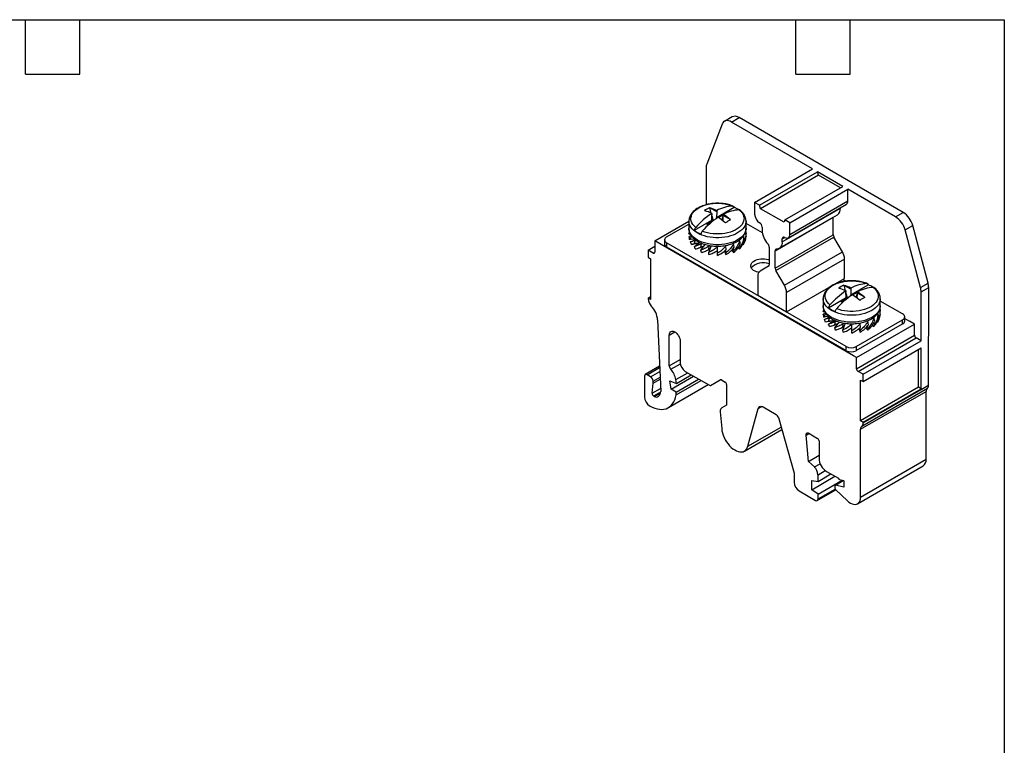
# Model space of a CAD drawing. Header units: millimetres. Extents: x 6 to 273, y 6 to 210.
# Tile 4 of 4: x 135 to 273, y 108 to 210. Entities that reach past the tile are written whole.
import ezdxf

# ---------------------------------------------------------------- set-up
doc = ezdxf.new("R2010")
doc.units = ezdxf.units.MM
doc.linetypes.add('SLD-Solid', pattern=[0])
doc.layers.add('TEXT', color=140, linetype='SLD-Solid', lineweight=25)

msp = doc.modelspace()

# ---------------------------------------------------------------- linework, layer by layer
for p, q in [((233.5, 194.92), (231.35, 189.34)), ((234.89, 195.93), (233.83, 195.32)), ((234.83, 195.22), (235.89, 195.84)), ((246.18, 188.67), (234.83, 195.22)), ((258.88, 182.56), (235.89, 195.84)), ((231.26, 188.83), (231.26, 183.65)), ((238.05, 183.97), (246.18, 188.67)), ((238.74, 183.58), (246.87, 188.27)), ((247.01, 187.78), (238.87, 183.09)), ((250.44, 186.21), (246.87, 188.27)), ((247.01, 187.78), (246.87, 188.27)), ((250.09, 186), (247.01, 187.78)), ((242.31, 181.51), (250.44, 186.21)), ((243, 181.12), (251.13, 185.81)), ((257.82, 181.95), (251.13, 185.81)), ((251.13, 184.18), (251.13, 185.81)), ((238.74, 183.58), (238.05, 183.97)), ((238.05, 183.97), (238.05, 182.34)), ((238.87, 183.09), (238.74, 183.58)), ((242.79, 179.02), (250.92, 183.72)), ((243, 179.48), (251.13, 184.18)), ((231.73, 183.23), (231.94, 182.47)), ((232.75, 182.66), (231.8, 183.21)), ((232.04, 182.42), (232.04, 182.25)), ((232.07, 181.5), (232.04, 182.25)), ((232.71, 181.86), (235.18, 183.29)), ((232.75, 182.66), (232.71, 181.86)), ((232.75, 182.83), (232.75, 182.66)), ((233, 181.87), (233.67, 182.25)), ((233.67, 182.13), (233.67, 182.3)), ((242.18, 181.18), (238.87, 183.09)), ((241.52, 177.55), (249.66, 182.24)), ((241.94, 178.46), (250.07, 183.16)), ((250.07, 183.16), (250.07, 183.23)), ((257.82, 181.95), (258.88, 182.56)), ((224.05, 178.58), (228.86, 181.35)), ((225.71, 179.13), (228.85, 180.94)), ((228.85, 181.33), (228.85, 180.35)), ((229.61, 180.07), (232.07, 181.5)), ((231.36, 180.92), (232.07, 181.33)), ((231.57, 180.8), (231.36, 180.92)), ((232.05, 182.11), (232.25, 181.39)), ((232.07, 181.5), (232.07, 181.5)), ((232.08, 181.25), (232.07, 181.33)), ((232.14, 181.3), (232.13, 181.42)), ((232.71, 181.86), (232.71, 181.86)), ((232.71, 181.73), (232.71, 181.86)), ((233.49, 181.51), (233.67, 182.13)), ((233.63, 181.4), (233.67, 182.13)), ((233.64, 181.5), (233.63, 181.5)), ((234.61, 181.59), (233.67, 182.13)), ((236.85, 180.35), (236.85, 181.33)), ((236.85, 181.33), (236.85, 181.31)), ((239.15, 179.7), (236.85, 181.02)), ((240.95, 177.2), (249.08, 181.89)), ((242.31, 181.51), (242.18, 181.18)), ((243, 181.12), (242.31, 181.51)), ((243, 179.48), (243, 181.12)), ((249.08, 181.89), (249.08, 181.91)), ((249.08, 179.45), (249.08, 181.89)), ((228.9, 179.92), (228.85, 179.55)), ((228.85, 179.56), (228.95, 179.8)), ((229.08, 179.5), (228.85, 179.56)), ((228.85, 179.55), (228.85, 179.56)), ((236.85, 179.56), (236.75, 179.8)), ((236.85, 180.35), (236.85, 180.34)), ((239.11, 180.5), (239.11, 180.09)), ((240.95, 174.76), (249.08, 179.45)), ((259.15, 180.11), (260.21, 180.72)), ((261.3, 172.05), (259.15, 180.11)), ((262.36, 172.66), (260.21, 180.72)), ((224.05, 178.58), (224.05, 177)), ((251.91, 162.49), (224.05, 178.58)), ((225.42, 178.72), (225.42, 178.15)), ((250.88, 163.78), (225.71, 178.31)), ((225.71, 178.31), (225.71, 177.74)), ((228.87, 179.1), (228.85, 179.15)), ((229.3, 178.84), (229, 178.76)), ((229.05, 178.84), (229.2, 179.26)), ((229.71, 178.78), (229.05, 178.84)), ((229.05, 178.44), (229.74, 178.75)), ((229.19, 178.07), (229.05, 178.44)), ((229.2, 179.26), (229.24, 179.26)), ((229.62, 178.2), (229.74, 178.64)), ((229.62, 177.79), (230.25, 178.26)), ((230.25, 178.26), (229.62, 178.2)), ((229.74, 178.64), (229.88, 178.65)), ((230.25, 178.26), (230.39, 178.36)), ((230.5, 177.69), (230.59, 178.15)), ((230.59, 178.15), (230.76, 178.21)), ((230.96, 177.84), (231.14, 178.07)), ((235.11, 178.15), (234.96, 178.2)), ((235.2, 177.69), (235.11, 178.15)), ((235.96, 178.64), (235.83, 178.65)), ((236.09, 178.2), (235.96, 178.64)), ((236.42, 178.12), (236.52, 178.07)), ((236.51, 179.26), (236.46, 179.26)), ((236.66, 178.84), (236.51, 179.26)), ((236.52, 178.07), (236.66, 178.44)), ((236.66, 178.44), (236.56, 178.48)), ((236.7, 178.76), (236.85, 179.15)), ((236.85, 179.19), (236.85, 179.15)), ((241.05, 174.41), (249.18, 179.1)), ((241.94, 178.87), (242.29, 179.07)), ((241.94, 178.46), (241.94, 178.87)), ((250.36, 177.07), (249.18, 179.1)), ((223.13, 177.29), (224.05, 177.82)), ((223.13, 177.29), (223.13, 176.29)), ((223.84, 176.88), (223.13, 177.29)), ((223.84, 176.88), (224.05, 177)), ((225.71, 177.74), (250.88, 163.21)), ((229.74, 177.45), (229.62, 177.79)), ((230.35, 177.63), (230.64, 177.74)), ((230.5, 177.28), (230.96, 177.84)), ((230.96, 177.84), (230.5, 177.69)), ((230.59, 176.96), (230.5, 177.28)), ((231.62, 177.36), (231.67, 177.84)), ((231.62, 176.95), (231.86, 177.58)), ((231.86, 177.58), (231.62, 177.36)), ((231.66, 176.65), (231.62, 176.95)), ((231.67, 177.84), (231.77, 177.93)), ((231.86, 177.58), (231.98, 177.89)), ((232.85, 177.73), (232.85, 177.84)), ((232.85, 177.25), (232.85, 177.73)), ((232.85, 176.84), (232.85, 177.25)), ((232.85, 176.54), (232.85, 176.84)), ((233.85, 177.15), (234.04, 176.65)), ((234.04, 177.84), (233.94, 177.93)), ((234.09, 176.95), (233.97, 177.26)), ((234.09, 177.36), (234.04, 177.84)), ((234.04, 176.65), (234.09, 176.95)), ((234.86, 177.28), (235.12, 176.96)), ((235.2, 177.28), (235.04, 177.49)), ((235.12, 176.96), (235.2, 177.28)), ((235.75, 177.61), (235.97, 177.45)), ((236.09, 177.79), (235.94, 177.91)), ((235.97, 177.45), (236.09, 177.79)), ((240.1, 177.69), (240.1, 175.25)), ((240.95, 174.76), (240.95, 177.2)), ((242.23, 172.37), (250.36, 177.07)), ((223.13, 176.29), (223.48, 176.08)), ((223.48, 176.08), (223.48, 170.37)), ((250.67, 176.02), (242.54, 171.33)), ((250.67, 173.33), (250.67, 176.02)), ((240, 175.02), (238.82, 174.34)), ((242.23, 172.37), (241.05, 174.41)), ((238.51, 173.65), (238.51, 170.96)), ((242.54, 168.64), (250.67, 173.33)), ((250.85, 172.94), (250.42, 173.19)), ((261.3, 172.05), (262.36, 172.66)), ((242.54, 168.64), (242.54, 171.33)), ((250.54, 172.37), (250.75, 171.61)), ((251.56, 171.8), (250.61, 172.35)), ((250.85, 171.57), (250.85, 171.39)), ((250.88, 170.64), (250.85, 171.39)), ((250.86, 171.25), (251.06, 170.53)), ((251.52, 171.01), (253.98, 172.43)), ((251.56, 171.8), (251.52, 171.01)), ((251.56, 171.97), (251.56, 171.8)), ((251.81, 171.01), (252.48, 171.39)), ((252.3, 170.65), (252.48, 171.28)), ((252.44, 170.54), (252.48, 171.27)), ((252.48, 171.27), (252.48, 171.44)), ((253.42, 170.73), (252.48, 171.27)), ((261.38, 171.44), (262.45, 172.05)), ((261.38, 164.59), (261.38, 171.44)), ((262.44, 158.38), (262.45, 172.05)), ((223.13, 170.57), (223.48, 170.78)), ((223.13, 170.57), (223.13, 170.46)), ((223.48, 170.37), (223.13, 170.57)), ((238.51, 170.96), (242.54, 168.64)), ((247.66, 170.47), (247.66, 169.5)), ((248.42, 169.22), (250.88, 170.64)), ((250.17, 170.06), (250.88, 170.48)), ((250.38, 169.95), (250.17, 170.06)), ((250.88, 170.64), (250.88, 170.64)), ((250.89, 170.39), (250.88, 170.48)), ((250.95, 170.44), (250.94, 170.56)), ((251.52, 171.01), (251.52, 171.01)), ((251.52, 170.87), (251.52, 171.01)), ((252.45, 170.64), (252.44, 170.64)), ((255.66, 169.5), (255.66, 170.47)), ((255.66, 170.47), (255.66, 170.46)), ((258.8, 168.35), (255.66, 170.16)), ((247.71, 169.06), (247.66, 168.69)), ((247.66, 168.7), (247.76, 168.94)), ((247.89, 168.64), (247.66, 168.7)), ((247.66, 168.69), (247.66, 168.7)), ((247.86, 167.99), (248.01, 168.4)), ((248.01, 168.4), (248.05, 168.4)), ((255.32, 168.4), (255.27, 168.4)), ((255.47, 167.99), (255.32, 168.4)), ((255.66, 168.7), (255.56, 168.94)), ((255.66, 169.5), (255.66, 169.48)), ((224.46, 167.51), (224.9, 157.51)), ((247.68, 168.24), (247.66, 168.29)), ((248.11, 167.98), (247.81, 167.9)), ((248.51, 167.92), (247.86, 167.99)), ((247.86, 167.58), (248.55, 167.9)), ((248, 167.22), (247.86, 167.58)), ((248.43, 167.34), (248.55, 167.78)), ((248.43, 166.93), (249.06, 167.4)), ((249.06, 167.4), (248.43, 167.34)), ((248.55, 167.78), (248.69, 167.8)), ((249.06, 167.4), (249.2, 167.5)), ((249.31, 166.83), (249.4, 167.29)), ((249.31, 166.42), (249.77, 166.99)), ((249.77, 166.99), (249.31, 166.83)), ((249.4, 167.29), (249.57, 167.35)), ((249.77, 166.99), (249.95, 167.21)), ((250.43, 166.5), (250.47, 166.98)), ((250.47, 166.98), (250.58, 167.07)), ((250.67, 166.72), (250.79, 167.04)), ((251.66, 166.87), (251.66, 166.98)), ((252.3, 163.78), (258.8, 167.53)), ((252.85, 166.98), (252.75, 167.07)), ((252.9, 166.5), (252.85, 166.98)), ((253.92, 167.29), (253.77, 167.34)), ((254.01, 166.83), (253.92, 167.29)), ((254.77, 167.78), (254.63, 167.8)), ((254.9, 166.93), (254.74, 167.05)), ((254.9, 167.34), (254.77, 167.78)), ((255.22, 167.26), (255.32, 167.22)), ((255.32, 167.22), (255.47, 167.58)), ((255.47, 167.58), (255.37, 167.62)), ((255.51, 167.9), (255.66, 168.29)), ((255.66, 168.33), (255.66, 168.29)), ((258.8, 166.96), (258.8, 167.53)), ((259.1, 167.37), (259.1, 167.94)), ((259.1, 167.73), (259.76, 167.35)), ((260.47, 166.94), (259.76, 167.35)), ((226.1, 165.39), (226.87, 165.83)), ((248.55, 166.6), (248.43, 166.93)), ((249.16, 166.78), (249.45, 166.88)), ((249.4, 166.1), (249.31, 166.42)), ((250.43, 166.1), (250.67, 166.72)), ((250.67, 166.72), (250.43, 166.5)), ((250.47, 165.79), (250.43, 166.1)), ((251.66, 166.39), (251.66, 166.87)), ((251.66, 165.98), (251.66, 166.39)), ((251.66, 165.68), (251.66, 165.98)), ((252.3, 163.21), (258.8, 166.96)), ((252.33, 162.25), (260.47, 166.94)), ((252.66, 166.29), (252.85, 165.79)), ((252.9, 166.1), (252.78, 166.4)), ((252.85, 165.79), (252.9, 166.1)), ((253.66, 166.42), (253.93, 166.1)), ((254.01, 166.42), (253.85, 166.63)), ((253.93, 166.1), (254.01, 166.42)), ((254.56, 166.75), (254.78, 166.6)), ((254.78, 166.6), (254.9, 166.93)), ((260.47, 165.37), (260.47, 166.94)), ((226.1, 161.1), (226.1, 165.39)), ((227.64, 164.5), (227.64, 161.54)), ((252.33, 160.67), (260.47, 165.37)), ((252.55, 160.31), (260.68, 165)), ((253.25, 159.9), (261.38, 164.59)), ((261.38, 164.59), (260.68, 165)), ((250.88, 163.21), (250.88, 163.78)), ((252.3, 163.78), (252.3, 163.21)), ((253.25, 158.9), (261.38, 163.59)), ((261.03, 158.08), (261.03, 163.39)), ((261.38, 157.77), (261.38, 163.59)), ((226.1, 161.1), (227.64, 161.98)), ((252.33, 162.25), (251.91, 162.49)), ((252.33, 160.67), (252.33, 162.25)), ((224.74, 161.02), (222.74, 159.86)), ((222.99, 159.84), (224.75, 160.85)), ((223.48, 159.55), (224.78, 160.3)), ((226.31, 160.6), (227.65, 161.38)), ((227.02, 159.15), (228.68, 160.12)), ((228.34, 160.31), (231.73, 158.36)), ((253.25, 159.9), (252.55, 160.31)), ((222.64, 159.63), (222.64, 156.72)), ((223.48, 159.55), (222.99, 159.84)), ((223.84, 158.94), (224.81, 159.5)), ((223.84, 158.66), (224.82, 159.23)), ((223.84, 158.66), (223.84, 158.94)), ((226.18, 158.97), (227.09, 158.63)), ((226.35, 157.82), (226.18, 158.97)), ((226.35, 157.82), (229.51, 159.64)), ((227.09, 158.63), (227.02, 159.15)), ((227.05, 157.41), (230.21, 159.23)), ((227.05, 157), (230.57, 159.03)), ((227.09, 158.63), (229.18, 159.83)), ((231.88, 158.34), (233.25, 159.13)), ((231.88, 158.34), (233.26, 159.13)), ((233.4, 159.11), (233.92, 158.82)), ((252.9, 159.1), (253.25, 158.9)), ((252.9, 153.39), (252.9, 159.1)), ((253.25, 158.9), (253.25, 159.9)), ((223.7, 157.25), (223.84, 158.66)), ((223.7, 157.25), (224.88, 157.93)), ((223.91, 156.86), (224.9, 157.43)), ((224, 156.81), (224.88, 157.32)), ((226, 155.24), (231.57, 158.45)), ((227.05, 157.41), (226.35, 157.82)), ((227.05, 157), (227.05, 157.41)), ((234.13, 158.45), (234.13, 155.58)), ((261.03, 158.08), (252.9, 153.39)), ((252.9, 152.2), (262.09, 157.51)), ((253.08, 152.64), (262.27, 157.95)), ((253.25, 153.18), (261.38, 157.88)), ((253.25, 153.08), (261.38, 157.77)), ((261.38, 157.88), (261.03, 158.08)), ((261.38, 157.77), (262.44, 158.38)), ((261.38, 157.77), (261.38, 157.88)), ((262.09, 148), (262.09, 157.51)), ((224, 156.81), (223.91, 156.86)), ((233.25, 154.65), (233.44, 152.31)), ((234.13, 155.58), (233.46, 155.19)), ((237.11, 149.82), (238.57, 155.12)), ((238.57, 155.12), (239.07, 155.41)), ((239.25, 155.33), (241.06, 154.28)), ((241.39, 153.83), (243.58, 146.07)), ((253.25, 153.18), (252.9, 153.39)), ((253.25, 153.08), (253.25, 153.18)), ((236.63, 149.14), (241.86, 152.16)), ((237.11, 149.82), (241.77, 152.51)), ((252.9, 142.7), (252.9, 152.2)), ((245.28, 151.39), (245.67, 151.62)), ((245.59, 147.71), (245.28, 151.39)), ((245.64, 151.64), (246.87, 150.93)), ((247.09, 150.56), (247.09, 148.13)), ((245.59, 147.71), (247.09, 148.57)), ((246.44, 146.92), (245.59, 147.71)), ((252.9, 142.7), (262.09, 148)), ((246.44, 146.92), (247.25, 147.38)), ((246.94, 145.84), (247.96, 146.42)), ((248.15, 146.29), (249.8, 145.34)), ((252.49, 141.78), (261.68, 147.09)), ((243.58, 146.07), (243.58, 144.79)), ((246.06, 143.73), (249.32, 145.62)), ((246.06, 145.04), (246.94, 144.91)), ((246.06, 143.73), (246.06, 145.04)), ((246.94, 144.91), (248.75, 145.95)), ((246.94, 144.91), (246.94, 145.84)), ((246.94, 143.13), (250.31, 145.07)), ((250.45, 145.03), (249.34, 144.39)), ((249.4, 144.39), (250.49, 145.02)), ((249.97, 145.16), (250.5, 145.02)), ((250.5, 145.02), (250.57, 144.98)), ((250.57, 144.98), (250.57, 144.08)), ((244.29, 143.57), (246.59, 142.24)), ((246.94, 143.13), (246.06, 143.73)), ((246.84, 142.21), (249.44, 143.71)), ((246.94, 142.44), (249.34, 143.82)), ((249.3, 144.29), (249.3, 143.97)), ((250.57, 144.08), (249.4, 144.39)), ((249.4, 143.76), (251.07, 142.19)), ((246.94, 142.44), (246.94, 143.13))]:
    msp.add_line(p, q)
at = {"flags": 128}
for points in [[(234.83, 195.22), (234.61, 195.33), (234.4, 195.39), (234.2, 195.42), (234.01, 195.4), (233.85, 195.33), (233.7, 195.23), (233.59, 195.09), (233.5, 194.92)], [(229.8, 180.47), (229.59, 180.67), (229.41, 180.89), (229.27, 181.11), (229.18, 181.35), (229.14, 181.59), (229.14, 181.82), (229.19, 182.06), (229.28, 182.3), (229.42, 182.52), (229.6, 182.74), (229.82, 182.94), (230.08, 183.13), (230.37, 183.3), (230.7, 183.45), (231.05, 183.57), (231.42, 183.68), (231.81, 183.76), (232.22, 183.81), (232.63, 183.84), (233.04, 183.84), (233.46, 183.81), (233.86, 183.76), (234.25, 183.68), (234.63, 183.58), (234.98, 183.46)], [(235.9, 182.93), (236.12, 182.72), (236.3, 182.51), (236.43, 182.28), (236.52, 182.05), (236.57, 181.81), (236.56, 181.57), (236.52, 181.33), (236.42, 181.1), (236.29, 180.87), (236.1, 180.65), (235.88, 180.45), (235.62, 180.27), (235.33, 180.1), (235.01, 179.95), (234.66, 179.82), (234.28, 179.71), (233.89, 179.63), (233.49, 179.58), (233.08, 179.55), (232.66, 179.55), (232.25, 179.58), (231.84, 179.63), (231.45, 179.71), (231.08, 179.81), (230.72, 179.94)], [(236.85, 181.31), (236.85, 181.21), (236.8, 180.97), (236.72, 180.73), (236.59, 180.5), (236.42, 180.28), (236.21, 180.07), (235.96, 179.88), (235.68, 179.7), (235.37, 179.53), (235.03, 179.39), (234.67, 179.27), (234.29, 179.17), (233.89, 179.1), (233.48, 179.05), (233.06, 179.02), (232.64, 179.02), (232.23, 179.05), (231.82, 179.1), (231.42, 179.17), (231.04, 179.27), (230.67, 179.39), (230.34, 179.53), (230.02, 179.7), (229.74, 179.88), (229.5, 180.07), (229.29, 180.28), (229.12, 180.5), (228.99, 180.73), (228.9, 180.97), (228.86, 181.21), (228.85, 181.34)], [(236.85, 180.34), (236.85, 180.23), (236.8, 179.99), (236.72, 179.76), (236.59, 179.53), (236.42, 179.31), (236.21, 179.1), (235.96, 178.9), (235.68, 178.72), (235.37, 178.56), (235.03, 178.42), (234.67, 178.3), (234.29, 178.2), (233.89, 178.12), (233.48, 178.07), (233.06, 178.05), (232.64, 178.05), (232.23, 178.07), (231.82, 178.12), (231.42, 178.2), (231.04, 178.3), (230.67, 178.42), (230.34, 178.56), (230.02, 178.72), (229.74, 178.9), (229.5, 179.1), (229.29, 179.31), (229.12, 179.53), (228.99, 179.76), (228.9, 179.99), (228.86, 180.23), (228.85, 180.35)], [(238.64, 174.16), (238.58, 174.18), (238.34, 174.25), (238.12, 174.34), (237.92, 174.45), (237.76, 174.58), (237.64, 174.72), (237.56, 174.87), (237.52, 175.03), (237.53, 175.19), (237.57, 175.34), (237.67, 175.49), (237.8, 175.63), (237.97, 175.75), (238.17, 175.86), (238.4, 175.95), (238.65, 176.01), (238.91, 176.05), (239.18, 176.07), (239.46, 176.06), (239.72, 176.02), (239.98, 175.96), (240.1, 175.92)], [(248.61, 169.61), (248.4, 169.81), (248.22, 170.03), (248.08, 170.26), (247.99, 170.49), (247.95, 170.73), (247.95, 170.97), (248, 171.2), (248.09, 171.44), (248.23, 171.66), (248.41, 171.88), (248.63, 172.08), (248.89, 172.27), (249.18, 172.44), (249.51, 172.59), (249.86, 172.72), (250.23, 172.82), (250.62, 172.9), (251.03, 172.95), (251.44, 172.98), (251.85, 172.98), (252.27, 172.96), (252.67, 172.9), (253.06, 172.83), (253.44, 172.72), (253.79, 172.6)], [(254.71, 172.07), (254.93, 171.86), (255.11, 171.65), (255.24, 171.42), (255.33, 171.19), (255.38, 170.95), (255.37, 170.71), (255.33, 170.47), (255.23, 170.24), (255.09, 170.01), (254.91, 169.8), (254.69, 169.59), (254.43, 169.41), (254.14, 169.24), (253.82, 169.09), (253.47, 168.96), (253.09, 168.86), (252.7, 168.78), (252.3, 168.72), (251.88, 168.69), (251.47, 168.69), (251.06, 168.72), (250.65, 168.77), (250.26, 168.85), (249.89, 168.95), (249.53, 169.08)], [(255.66, 170.46), (255.66, 170.35), (255.61, 170.11), (255.53, 169.87), (255.4, 169.64), (255.23, 169.42), (255.02, 169.21), (254.77, 169.02), (254.49, 168.84), (254.18, 168.68), (253.84, 168.53), (253.48, 168.41), (253.1, 168.32), (252.7, 168.24), (252.29, 168.19), (251.87, 168.16), (251.45, 168.16), (251.04, 168.19), (250.63, 168.24), (250.23, 168.32), (249.85, 168.41), (249.48, 168.53), (249.14, 168.68), (248.83, 168.84), (248.55, 169.02), (248.31, 169.21), (248.1, 169.42), (247.93, 169.64), (247.8, 169.87), (247.71, 170.11), (247.67, 170.35), (247.66, 170.48)], [(255.66, 169.48), (255.66, 169.38), (255.61, 169.13), (255.53, 168.9), (255.4, 168.67), (255.23, 168.45), (255.02, 168.24), (254.77, 168.04), (254.49, 167.86), (254.18, 167.7), (253.84, 167.56), (253.48, 167.44), (253.1, 167.34), (252.7, 167.27), (252.29, 167.22), (251.87, 167.19), (251.45, 167.19), (251.04, 167.22), (250.63, 167.27), (250.23, 167.34), (249.85, 167.44), (249.48, 167.56), (249.14, 167.7), (248.83, 167.86), (248.55, 168.04), (248.31, 168.24), (248.1, 168.45), (247.93, 168.67), (247.8, 168.9), (247.71, 169.13), (247.67, 169.38), (247.66, 169.5)], [(226.1, 165.39), (226.12, 165.56), (226.17, 165.71), (226.25, 165.83), (226.35, 165.9), (226.48, 165.94), (226.63, 165.93), (226.79, 165.88), (226.95, 165.78), (227.11, 165.65), (227.25, 165.49), (227.38, 165.31), (227.49, 165.11), (227.57, 164.9), (227.62, 164.7), (227.64, 164.5)], [(223.34, 155.5), (223.7, 155.31), (224.05, 155.17), (224.39, 155.07), (224.72, 155.01), (225.04, 154.99), (225.35, 155.01), (225.64, 155.08), (225.91, 155.19), (226.15, 155.34), (226.38, 155.53), (226.57, 155.76), (226.74, 156.02), (226.87, 156.32), (226.98, 156.64), (227.05, 157)], [(238.57, 155.12), (238.61, 155.22), (238.67, 155.31), (238.74, 155.37), (238.82, 155.41), (238.92, 155.42), (239.03, 155.41), (239.14, 155.38), (239.25, 155.33)], [(233.44, 152.31), (233.48, 152), (233.55, 151.69), (233.65, 151.37), (233.79, 151.05), (233.94, 150.74), (234.13, 150.44), (234.33, 150.16), (234.55, 149.9), (234.78, 149.66), (235.02, 149.46), (235.27, 149.3), (235.52, 149.17), (235.76, 149.08), (236, 149.03), (236.22, 149.02), (236.43, 149.06), (236.61, 149.13), (236.78, 149.25), (236.92, 149.41), (237.03, 149.6), (237.11, 149.82)], [(245.28, 151.39), (245.28, 151.48), (245.3, 151.55), (245.33, 151.61), (245.37, 151.66), (245.43, 151.68), (245.49, 151.69), (245.56, 151.68), (245.64, 151.64)], [(249.4, 144.39), (249.38, 144.4), (249.36, 144.39), (249.34, 144.39), (249.33, 144.38), (249.31, 144.36), (249.3, 144.34), (249.3, 144.32), (249.3, 144.29)], [(251.07, 142.19), (251.28, 142.01), (251.5, 141.87), (251.72, 141.77), (251.93, 141.7), (252.14, 141.69), (252.32, 141.71), (252.49, 141.78), (252.63, 141.9), (252.75, 142.05), (252.83, 142.23), (252.88, 142.45), (252.9, 142.7)]]:
    msp.add_lwpolyline(points, dxfattribs=at)
for centre, radius, start, end in [((235.3, 195.04), 0.986, 53.7096, 114.98), ((232.68, 188.85), 1.42, 160.0309, 180.9633), ((250.64, 184.12), 0.493, 305.0146, 6.2976), ((238.1, 173.25), 10.99, 123.4383, 138.979), ((234.33, 177.9), 5.93, 116.0578, 123.9369), ((229.45, 177.52), 5.53, 72.692, 73.4766), ((229.29, 176.84), 6.22, 63.7592, 73.1086), ((230.33, 178.13), 5.28, 73.8514, 74.689), ((229.99, 177.25), 6.22, 63.7592, 73.1086), ((235.25, 178.19), 5.27, 92.8727, 118.2923), ((236.17, 177.66), 5.27, 92.8727, 118.2923), ((228.16, 174.07), 9.9, 49.3605, 56.2184), ((233.66, 179.58), 4.01, 56.6673, 67.8367), ((239.59, 182.41), 1.54, 182.6066, 237.3819), ((249.08, 183.05), 1, 305.5135, 5.7987), ((257.18, 179.94), 3.13, 14.5185, 57.1078), ((239.01, 172.72), 10.99, 123.4383, 138.979), ((227.45, 173.66), 9.9, 49.3605, 56.2184), ((226.39, 172.19), 11.71, 49.615, 50.0906), ((242.45, 167.25), 16.25, 118.562, 121.4326), ((227.83, 173.81), 10.31, 48.3627, 48.8989), ((238.34, 180.47), 0.768, 2.6065, 57.3819), ((256.12, 179.32), 3.13, 14.5185, 57.1078), ((231.93, 183.02), 3.75, 231.8625, 248.1429), ((242.21, 180.24), 3.1, 182.7622, 221.9905), ((242.57, 179.41), 0.437, 230.8266, 9.2185), ((249.8, 179.48), 0.721, 181.9565, 211.1437), ((225.92, 178.2), 0.503, 185.6948, 245.6253), ((225.87, 178.72), 0.437, 110.7834, 249.2166), ((239.33, 177.65), 0.775, 2.7622, 41.9905), ((241.09, 178.31), 0.862, 273.7788, 9.9822), ((242.15, 178.9), 0.218, 50.8267, 189.2189), ((223.92, 176.98), 0.131, 230.7967, 9.214), ((241.16, 177.24), 0.215, 93.7788, 189.9822), ((248.51, 175.95), 2.16, 1.9565, 31.1437), ((239.23, 173.31), 2.22, 66.999, 137.8279), ((239.85, 175.22), 0.252, 305.698, 5.6204), ((239.26, 173.73), 0.755, 125.698, 185.6204), ((241.67, 174.78), 0.721, 181.9565, 211.1437), ((254.06, 167.33), 5.27, 92.8727, 118.2923), ((260.07, 172.03), 2.38, 0.5677, 15.4039), ((240.38, 171.25), 2.16, 1.9565, 31.1437), ((256.9, 162.4), 10.99, 123.4383, 138.979), ((253.14, 167.04), 5.93, 116.0578, 123.9369), ((248.26, 166.66), 5.53, 72.692, 73.4766), ((248.1, 165.98), 6.22, 63.7592, 73.1086), ((249.14, 167.27), 5.28, 73.8514, 74.689), ((248.8, 166.39), 6.22, 63.7592, 73.1086), ((254.97, 166.8), 5.27, 92.8727, 118.2923), ((246.97, 163.21), 9.9, 49.3605, 56.2184), ((252.47, 168.72), 4.01, 56.6673, 67.8367), ((259.01, 171.41), 2.38, 0.5677, 15.4039), ((224.69, 170.54), 1.56, 182.8622, 224.4236), ((257.82, 161.87), 10.99, 123.4383, 138.979), ((246.26, 162.8), 9.9, 49.3605, 56.2184), ((245.2, 161.34), 11.71, 49.615, 50.0906), ((261.26, 156.39), 16.25, 118.562, 121.4326), ((246.64, 162.96), 10.31, 48.3627, 48.8989), ((221.31, 167.24), 3.17, 4.8106, 44.2193), ((250.73, 172.16), 3.75, 231.8625, 248.1429), ((258.65, 167.94), 0.437, 290.7834, 69.2166), ((258.6, 167.42), 0.503, 294.3747, 354.3052), ((260.93, 165.39), 0.461, 182.6055, 237.3945), ((251.59, 165.14), 1.54, 242.6097, 297.3903), ((251.59, 164.57), 1.54, 242.6097, 297.3903), ((229.17, 161.61), 1.54, 182.6055, 237.3945), ((226.88, 161.13), 0.778, 182.8175, 223.2175), ((224.24, 158.7), 2.81, 9.2829, 42.6346), ((252.79, 160.69), 0.461, 182.6055, 237.3945), ((222.85, 159.67), 0.218, 50.7968, 189.214), ((223.07, 158.9), 0.768, 2.6055, 57.3945), ((233.31, 158.99), 0.151, 54.3817, 114.3137), ((233.67, 158.43), 0.461, 2.6055, 57.3945), ((224.26, 157.47), 0.636, 329.1893, 3.623), ((231.82, 158.48), 0.151, 234.3818, 294.3136), ((262.62, 157.55), 0.526, 131.417, 184.7218), ((261.92, 158.34), 0.526, 311.417, 4.7218), ((224.17, 156.79), 1.54, 182.5989, 237.4779), ((224.15, 157.24), 0.452, 178.6392, 237.7786), ((224.28, 157.15), 0.443, 231.0323, 317.1713), ((219.95, 160.37), 5.84, 322.8688, 326.4046), ((233.78, 154.76), 0.543, 127.2794, 191.2769), ((240.64, 153.62), 0.781, 15.1999, 57.1269), ((253.42, 152.24), 0.526, 131.417, 184.7218), ((252.73, 153.03), 0.526, 311.417, 4.7218), ((246.63, 150.54), 0.461, 2.6054, 57.3946), ((249.38, 148.23), 2.3, 182.4763, 237.5237), ((261.12, 147.89), 0.983, 304.901, 6.4112), ((245.37, 145.76), 1.57, 2.927, 47.3078), ((250.07, 145.42), 0.277, 197.1787, 248.2021), ((245.12, 144.87), 1.54, 182.6055, 237.3945), ((249.61, 143.99), 0.313, 182.924, 227.0751), ((246.73, 142.41), 0.219, 230.7967, 9.2143)]:
    msp.add_arc(centre, radius, start, end)
for points, knots in [([(235.06, 183.44), (234.96, 183.48), (234.74, 183.56), (234.39, 183.67), (234.02, 183.75), (233.63, 183.81), (233.24, 183.84), (232.84, 183.85), (232.44, 183.84), (232.05, 183.8), (231.67, 183.74), (231.29, 183.66), (230.93, 183.55), (230.59, 183.42), (230.27, 183.27), (229.97, 183.1), (229.7, 182.91), (229.46, 182.69), (229.26, 182.46), (229.09, 182.22), (228.97, 181.97), (228.89, 181.71), (228.85, 181.5), (228.86, 181.38), (228.86, 181.34)], [0, 0, 0, 0, 0.042572, 0.089934, 0.137184, 0.184334, 0.231413, 0.278454, 0.325492, 0.37256, 0.419689, 0.46692, 0.514289, 0.561828, 0.609559, 0.657475, 0.705522, 0.753499, 0.801128, 0.848056, 0.893968, 0.938725, 0.982442, 1, 1, 1, 1]), ([(236.02, 182.88), (236, 182.89), (235.97, 182.92), (235.93, 182.92), (235.9, 182.93)], [0, 0, 0, 0, 0.447493, 1, 1, 1, 1]), ([(236.85, 181.31), (236.85, 181.34), (236.86, 181.45), (236.83, 181.65), (236.76, 181.9), (236.65, 182.15), (236.51, 182.38), (236.33, 182.6), (236.17, 182.77), (236.05, 182.86), (236.02, 182.88)], [0, 0, 0, 0, 0.049311, 0.194026, 0.338604, 0.484493, 0.632955, 0.78471, 0.939799, 1, 1, 1, 1]), ([(232.07, 181.33), (232.11, 181.35), (232.13, 181.38), (232.13, 181.45), (232.11, 181.48), (232.07, 181.5)], [0, 0, 0, 0, 0.5, 0.5, 1, 1, 1, 1]), ([(232.71, 181.86), (232.73, 181.86), (232.78, 181.83), (232.84, 181.83), (232.87, 181.83), (232.87, 181.83)], [0, 0, 0, 0, 0.477119, 0.992377, 1, 1, 1, 1]), ([(233.63, 181.5), (233.61, 181.48), (233.58, 181.46), (233.58, 181.43), (233.58, 181.42)], [0, 0, 0, 0, 0.579197, 1, 1, 1, 1]), ([(229.1, 179.47), (229.07, 179.47), (228.97, 179.5), (228.87, 179.52), (228.85, 179.54), (228.85, 179.54)], [0, 0, 0, 0, 0.235156, 0.669399, 1, 1, 1, 1]), ([(228.86, 180.37), (228.86, 180.31), (228.85, 180.18), (228.89, 179.96), (228.97, 179.71), (229.09, 179.47), (229.24, 179.24), (229.43, 179.02), (229.66, 178.81), (229.91, 178.62), (230.2, 178.45), (230.51, 178.29), (230.85, 178.16), (231.21, 178.05), (231.58, 177.96), (231.96, 177.89), (232.36, 177.85), (232.75, 177.83), (233.15, 177.84), (233.54, 177.87), (233.93, 177.92), (234.31, 178), (234.67, 178.1), (235.02, 178.22), (235.35, 178.37), (235.65, 178.53), (235.93, 178.72), (236.18, 178.93), (236.39, 179.15), (236.57, 179.39), (236.71, 179.64), (236.8, 179.9), (236.85, 180.13), (236.85, 180.28), (236.85, 180.34)], [0, 0, 0, 0, 0.017569, 0.047073, 0.076617, 0.106511, 0.136985, 0.168147, 0.199968, 0.2323, 0.26495, 0.29774, 0.330525, 0.363248, 0.395894, 0.428468, 0.460986, 0.493471, 0.525947, 0.558438, 0.590964, 0.623553, 0.65623, 0.689019, 0.721937, 0.754987, 0.788142, 0.821299, 0.854277, 0.886842, 0.918758, 0.949887, 0.980258, 1, 1, 1, 1]), ([(236.52, 178.07), (236.64, 178.32), (236.87, 178.82), (236.86, 179.31), (236.85, 179.56)], [0, 0, 0, 0, 0.503023, 1, 1, 1, 1]), ([(236.74, 179.75), (236.75, 179.67), (236.8, 179.46), (236.82, 179.13), (236.75, 178.77), (236.69, 178.55), (236.66, 178.44)], [0, 0, 0, 0, 0.173689, 0.492072, 0.743958, 1, 1, 1, 1]), ([(236.79, 179.92), (236.8, 179.89), (236.84, 179.78), (236.84, 179.66), (236.85, 179.58)], [0, 0, 0, 0, 0.278647, 1, 1, 1, 1]), ([(229.2, 179.26), (229.08, 179.24), (228.84, 179.19), (228.85, 179.16), (228.85, 179.15)], [0, 0, 0, 0, 0.496977, 1, 1, 1, 1]), ([(228.87, 179.1), (228.88, 179.05), (228.89, 178.99), (228.9, 178.88), (228.9, 178.82), (228.9, 178.79)], [0, 0, 0, 0, 0.625407, 0.841121, 1, 1, 1, 1]), ([(229, 178.76), (228.95, 178.77), (228.84, 178.79), (228.98, 178.83), (229.05, 178.84)], [0, 0, 0, 0, 0.503023, 1, 1, 1, 1]), ([(229.74, 178.64), (229.57, 178.59), (229.23, 178.49), (229.11, 178.46), (229.05, 178.44)], [0, 0, 0, 0, 0.496977, 1, 1, 1, 1]), ([(229.19, 178.07), (229.21, 178.08), (229.24, 178.09), (229.49, 178.16), (229.62, 178.2)], [0, 0, 0, 0, 0.503023, 1, 1, 1, 1]), ([(229.27, 178.1), (229.38, 178.13), (229.57, 178.18), (229.83, 178.21), (229.95, 178.23)], [0, 0, 0, 0, 0.517869, 1, 1, 1, 1]), ([(230.59, 178.15), (230.39, 178.07), (229.98, 177.9), (229.74, 177.83), (229.62, 177.79)], [0, 0, 0, 0, 0.496977, 1, 1, 1, 1]), ([(235.11, 178.15), (234.98, 177.93), (234.7, 177.47), (234.29, 177.13), (234.09, 176.95)], [0, 0, 0, 0, 0.496977, 1, 1, 1, 1]), ([(235.12, 176.96), (235.33, 177.15), (235.75, 177.52), (235.98, 177.98), (236.09, 178.2)], [0, 0, 0, 0, 0.503023, 1, 1, 1, 1]), ([(235.96, 178.64), (235.88, 178.4), (235.73, 177.9), (235.38, 177.49), (235.2, 177.28)], [0, 0, 0, 0, 0.496977, 1, 1, 1, 1]), ([(235.97, 177.45), (236.14, 177.68), (236.49, 178.12), (236.6, 178.6), (236.66, 178.84)], [0, 0, 0, 0, 0.503023, 1, 1, 1, 1]), ([(236.51, 179.26), (236.5, 179.01), (236.47, 178.5), (236.22, 178.03), (236.09, 177.79)], [0, 0, 0, 0, 0.496977, 1, 1, 1, 1]), ([(229.74, 177.45), (229.82, 177.47), (229.99, 177.5), (230.33, 177.63), (230.5, 177.69)], [0, 0, 0, 0, 0.503023, 1, 1, 1, 1]), ([(231.67, 177.84), (231.45, 177.71), (231.01, 177.47), (230.67, 177.34), (230.5, 177.28)], [0, 0, 0, 0, 0.496977, 1, 1, 1, 1]), ([(230.59, 176.96), (230.74, 177), (231.03, 177.07), (231.42, 177.27), (231.62, 177.36)], [0, 0, 0, 0, 0.503023, 1, 1, 1, 1]), ([(232.85, 177.73), (232.64, 177.57), (232.22, 177.24), (231.82, 177.05), (231.62, 176.95)], [0, 0, 0, 0, 0.496977, 1, 1, 1, 1]), ([(231.66, 176.65), (231.86, 176.71), (232.24, 176.85), (232.65, 177.12), (232.85, 177.25)], [0, 0, 0, 0, 0.503023, 1, 1, 1, 1]), ([(234.04, 177.84), (233.86, 177.64), (233.49, 177.24), (233.07, 176.98), (232.85, 176.84)], [0, 0, 0, 0, 0.496977, 1, 1, 1, 1]), ([(232.85, 176.54), (233.07, 176.64), (233.51, 176.85), (233.9, 177.19), (234.09, 177.36)], [0, 0, 0, 0, 0.503023, 1, 1, 1, 1]), ([(234.04, 176.65), (234.27, 176.79), (234.72, 177.09), (235.04, 177.49), (235.2, 177.69)], [0, 0, 0, 0, 0.503023, 1, 1, 1, 1]), ([(253.87, 172.58), (253.77, 172.62), (253.55, 172.71), (253.2, 172.81), (252.83, 172.89), (252.44, 172.95), (252.05, 172.98), (251.65, 173), (251.25, 172.98), (250.86, 172.95), (250.48, 172.89), (250.1, 172.8), (249.74, 172.7), (249.4, 172.57), (249.08, 172.41), (248.78, 172.24), (248.51, 172.05), (248.27, 171.84), (248.07, 171.61), (247.9, 171.36), (247.78, 171.11), (247.7, 170.85), (247.66, 170.64), (247.67, 170.52), (247.67, 170.48)], [0, 0, 0, 0, 0.042572, 0.089934, 0.137184, 0.184334, 0.231413, 0.278454, 0.325492, 0.37256, 0.419689, 0.46692, 0.514289, 0.561828, 0.609559, 0.657475, 0.705522, 0.753499, 0.801128, 0.848056, 0.893968, 0.938725, 0.982442, 1, 1, 1, 1]), ([(254.83, 172.02), (254.81, 172.04), (254.78, 172.06), (254.74, 172.07), (254.71, 172.07)], [0, 0, 0, 0, 0.447493, 1, 1, 1, 1]), ([(255.66, 170.45), (255.66, 170.48), (255.67, 170.6), (255.64, 170.79), (255.57, 171.04), (255.46, 171.29), (255.32, 171.52), (255.14, 171.74), (254.97, 171.91), (254.86, 172), (254.83, 172.03)], [0, 0, 0, 0, 0.049311, 0.194026, 0.338604, 0.484493, 0.632955, 0.78471, 0.939799, 1, 1, 1, 1]), ([(250.88, 170.48), (250.92, 170.5), (250.94, 170.53), (250.94, 170.59), (250.92, 170.62), (250.88, 170.64)], [0, 0, 0, 0, 0.5, 0.5, 1, 1, 1, 1]), ([(251.52, 171.01), (251.54, 171), (251.59, 170.98), (251.65, 170.97), (251.68, 170.97), (251.68, 170.97)], [0, 0, 0, 0, 0.477119, 0.992377, 1, 1, 1, 1]), ([(252.44, 170.64), (252.42, 170.63), (252.39, 170.6), (252.39, 170.58), (252.39, 170.56)], [0, 0, 0, 0, 0.579197, 1, 1, 1, 1]), ([(248.01, 168.4), (247.89, 168.38), (247.65, 168.33), (247.66, 168.31), (247.66, 168.29)], [0, 0, 0, 0, 0.496977, 1, 1, 1, 1]), ([(247.67, 169.51), (247.67, 169.46), (247.66, 169.32), (247.7, 169.1), (247.78, 168.85), (247.9, 168.61), (248.05, 168.38), (248.24, 168.16), (248.46, 167.95), (248.72, 167.76), (249.01, 167.59), (249.32, 167.43), (249.66, 167.3), (250.02, 167.19), (250.39, 167.1), (250.77, 167.03), (251.16, 166.99), (251.56, 166.97), (251.96, 166.98), (252.35, 167.01), (252.74, 167.06), (253.12, 167.14), (253.48, 167.24), (253.83, 167.36), (254.16, 167.51), (254.46, 167.67), (254.74, 167.86), (254.99, 168.07), (255.2, 168.29), (255.38, 168.53), (255.51, 168.78), (255.61, 169.04), (255.66, 169.28), (255.66, 169.42), (255.66, 169.48)], [0, 0, 0, 0, 0.017569, 0.047073, 0.076617, 0.106511, 0.136985, 0.168147, 0.199968, 0.2323, 0.26495, 0.29774, 0.330525, 0.363248, 0.395894, 0.428468, 0.460986, 0.493471, 0.525947, 0.558438, 0.590964, 0.623553, 0.65623, 0.689019, 0.721937, 0.754987, 0.788142, 0.821299, 0.854277, 0.886842, 0.918758, 0.949887, 0.980258, 1, 1, 1, 1]), ([(247.91, 168.61), (247.87, 168.62), (247.78, 168.64), (247.68, 168.66), (247.66, 168.68), (247.66, 168.68)], [0, 0, 0, 0, 0.235156, 0.669399, 1, 1, 1, 1]), ([(255.32, 168.4), (255.31, 168.15), (255.28, 167.64), (255.03, 167.17), (254.9, 166.93)], [0, 0, 0, 0, 0.496977, 1, 1, 1, 1]), ([(255.32, 167.22), (255.44, 167.46), (255.68, 167.96), (255.67, 168.45), (255.66, 168.7)], [0, 0, 0, 0, 0.503023, 1, 1, 1, 1]), ([(255.54, 168.89), (255.56, 168.82), (255.61, 168.6), (255.62, 168.27), (255.56, 167.91), (255.5, 167.69), (255.47, 167.58)], [0, 0, 0, 0, 0.173689, 0.492072, 0.743958, 1, 1, 1, 1]), ([(255.6, 169.06), (255.61, 169.03), (255.65, 168.92), (255.65, 168.8), (255.65, 168.72)], [0, 0, 0, 0, 0.278647, 1, 1, 1, 1]), ([(247.68, 168.24), (247.69, 168.19), (247.7, 168.13), (247.71, 168.02), (247.71, 167.96), (247.71, 167.93)], [0, 0, 0, 0, 0.625407, 0.841121, 1, 1, 1, 1]), ([(247.81, 167.9), (247.76, 167.91), (247.65, 167.93), (247.79, 167.97), (247.86, 167.99)], [0, 0, 0, 0, 0.503023, 1, 1, 1, 1]), ([(248.55, 167.78), (248.38, 167.73), (248.04, 167.64), (247.92, 167.6), (247.86, 167.58)], [0, 0, 0, 0, 0.496977, 1, 1, 1, 1]), ([(248, 167.22), (248.02, 167.22), (248.05, 167.23), (248.3, 167.31), (248.43, 167.34)], [0, 0, 0, 0, 0.503023, 1, 1, 1, 1]), ([(248.08, 167.24), (248.18, 167.27), (248.38, 167.32), (248.64, 167.36), (248.76, 167.37)], [0, 0, 0, 0, 0.517869, 1, 1, 1, 1]), ([(249.4, 167.29), (249.2, 167.21), (248.79, 167.04), (248.55, 166.97), (248.43, 166.93)], [0, 0, 0, 0, 0.496977, 1, 1, 1, 1]), ([(250.47, 166.98), (250.26, 166.86), (249.82, 166.61), (249.48, 166.49), (249.31, 166.42)], [0, 0, 0, 0, 0.496977, 1, 1, 1, 1]), ([(252.85, 166.98), (252.67, 166.78), (252.3, 166.39), (251.88, 166.12), (251.66, 165.98)], [0, 0, 0, 0, 0.496977, 1, 1, 1, 1]), ([(253.92, 167.29), (253.78, 167.07), (253.51, 166.61), (253.1, 166.27), (252.9, 166.1)], [0, 0, 0, 0, 0.496977, 1, 1, 1, 1]), ([(253.93, 166.1), (254.14, 166.29), (254.56, 166.66), (254.78, 167.12), (254.9, 167.34)], [0, 0, 0, 0, 0.503023, 1, 1, 1, 1]), ([(254.77, 167.78), (254.69, 167.54), (254.54, 167.04), (254.19, 166.63), (254.01, 166.42)], [0, 0, 0, 0, 0.496977, 1, 1, 1, 1]), ([(254.78, 166.6), (254.95, 166.82), (255.3, 167.26), (255.41, 167.75), (255.47, 167.99)], [0, 0, 0, 0, 0.503023, 1, 1, 1, 1]), ([(248.55, 166.6), (248.63, 166.61), (248.8, 166.64), (249.14, 166.77), (249.31, 166.83)], [0, 0, 0, 0, 0.503023, 1, 1, 1, 1]), ([(249.4, 166.1), (249.55, 166.14), (249.84, 166.21), (250.23, 166.41), (250.43, 166.5)], [0, 0, 0, 0, 0.503023, 1, 1, 1, 1]), ([(251.66, 166.87), (251.45, 166.71), (251.03, 166.39), (250.63, 166.19), (250.43, 166.1)], [0, 0, 0, 0, 0.496977, 1, 1, 1, 1]), ([(250.47, 165.79), (250.67, 165.86), (251.05, 165.99), (251.46, 166.26), (251.66, 166.39)], [0, 0, 0, 0, 0.503023, 1, 1, 1, 1]), ([(251.66, 165.68), (251.88, 165.79), (252.32, 166), (252.71, 166.34), (252.9, 166.5)], [0, 0, 0, 0, 0.503023, 1, 1, 1, 1]), ([(252.85, 165.79), (253.08, 165.94), (253.53, 166.23), (253.85, 166.63), (254.01, 166.83)], [0, 0, 0, 0, 0.503023, 1, 1, 1, 1])]:
    msp.add_open_spline(points, degree=3, knots=knots)
for points in [[(234.98, 183.46), (235.08, 183.46), (235.15, 183.4), (235.18, 183.29)], [(229.61, 180.07), (229.63, 180.21), (229.71, 180.36), (229.8, 180.47)], [(230.72, 179.94), (230.63, 179.83), (230.55, 179.68), (230.53, 179.54)], [(253.79, 172.6), (253.89, 172.6), (253.96, 172.54), (253.98, 172.43)], [(248.42, 169.22), (248.44, 169.35), (248.52, 169.5), (248.61, 169.61)], [(249.53, 169.08), (249.44, 168.97), (249.36, 168.82), (249.34, 168.69)]]:
    msp.add_open_spline(points, degree=3)
at = {"layer": 'TEXT'}
for p, q in [((6.35, 209.55), (273.05, 209.55)), ((135.89, 201.93), (135.89, 209.55)), ((143.51, 201.93), (143.51, 209.55)), ((243.84, 201.93), (243.84, 209.55)), ((251.46, 201.93), (251.46, 209.55)), ((273.05, 209.55), (273.05, 6.35)), ((135.89, 201.93), (143.51, 201.93)), ((243.84, 201.93), (251.46, 201.93))]:
    msp.add_line(p, q, dxfattribs=at)

doc.saveas('drawing.dxf')
